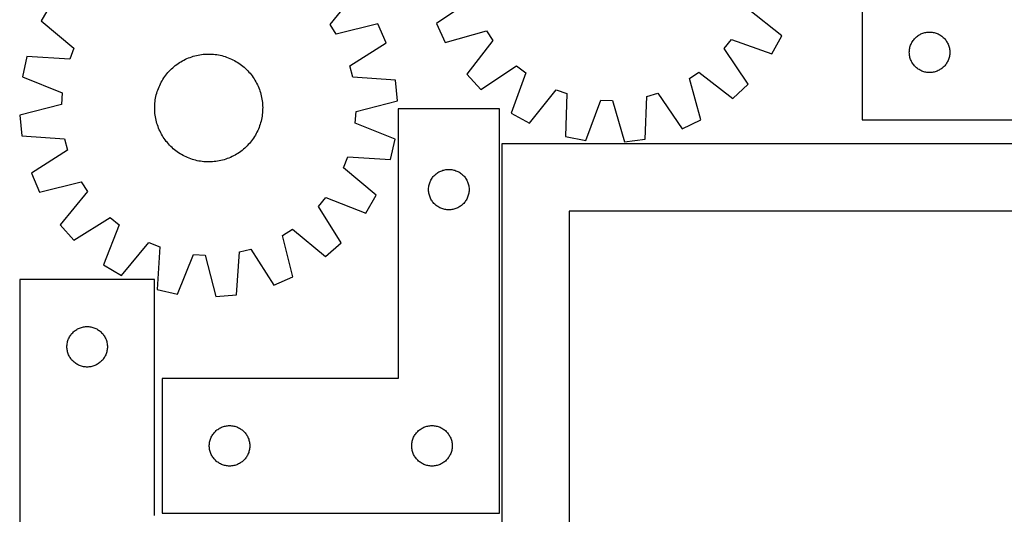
# Model space of a CAD drawing. Header units: millimetres. Extents: x 7 to 1493, y 7 to 2993.
# Tile 9 of 16: x 7 to 736, y 2192 to 2558. Entities that reach past the tile are written whole.
import ezdxf

# ---------------------------------------------------------------- set-up
doc = ezdxf.new("R2010")
doc.units = ezdxf.units.MM
doc.layers.add('CUT', color=7, linetype='CONTINUOUS', true_color=0x000000)

msp = doc.modelspace()

# ---------------------------------------------------------------- linework, layer by layer
at = {"layer": 'CUT'}
for p, q in [((630.905793, 2734.144561), (630.905793, 2484.144561)), ((236.63371, 2554.854032), (256.773848, 2579.417207)), ((30.413707, 2570.782829), (22.566425, 2557.548377)), ((341.773794, 2573.343057), (315.531019, 2555.446366)), ((571.461343, 2546.404246), (546.547018, 2566.108337)), ((22.566425, 2557.548377), (46.905873, 2537.138429)), ((241.219788, 2547.609223), (236.63371, 2554.854032)), ((272.038152, 2555.303584), (241.219788, 2547.609223)), ((278.132532, 2541.175984), (272.038152, 2555.303584)), ((315.531019, 2555.446366), (322.027739, 2541.49921)), ((322.027739, 2541.49921), (352.612956, 2550.073547)), ((352.612956, 2550.073547), (357.40476, 2542.963133)), ((671.902579, 2546.14215), (672.532137, 2546.589716)), ((672.532137, 2546.589716), (673.183901, 2547.00428)), ((673.183901, 2547.00428), (673.856142, 2547.384743)), ((673.856142, 2547.384743), (674.547077, 2547.730095)), ((674.547077, 2547.730095), (675.254875, 2548.03942)), ((675.254875, 2548.03942), (675.977657, 2548.311899)), ((675.977657, 2548.311899), (676.713508, 2548.546809)), ((676.713508, 2548.546809), (677.460477, 2548.743527)), ((677.460477, 2548.743527), (678.216582, 2548.90153)), ((678.216582, 2548.90153), (678.979818, 2549.020401)), ((678.979818, 2549.020401), (679.748161, 2549.099824)), ((679.748161, 2549.099824), (680.519574, 2549.139588)), ((680.519574, 2549.139588), (681.292012, 2549.139588)), ((681.292012, 2549.139588), (682.063425, 2549.099824)), ((682.063425, 2549.099824), (682.831768, 2549.020401)), ((682.831768, 2549.020401), (683.595004, 2548.90153)), ((683.595004, 2548.90153), (684.351109, 2548.743527)), ((684.351109, 2548.743527), (685.098077, 2548.546809)), ((685.098077, 2548.546809), (685.833929, 2548.311899)), ((685.833929, 2548.311899), (686.556711, 2548.03942)), ((686.556711, 2548.03942), (687.264509, 2547.730095)), ((687.264509, 2547.730095), (687.955444, 2547.384743)), ((687.955444, 2547.384743), (688.627685, 2547.00428)), ((688.627685, 2547.00428), (689.279449, 2546.589716)), ((689.279449, 2546.589716), (689.909007, 2546.14215)), ((251.387684, 2524.038661), (278.132532, 2541.175984)), ((357.40476, 2542.963133), (337.976779, 2517.832906)), ((528.811033, 2536.907281), (534.09269, 2543.661796)), ((534.09269, 2543.661796), (563.996532, 2532.950356)), ((563.996532, 2532.950356), (571.461343, 2546.404246)), ((666.616262, 2538.706283), (666.870041, 2539.435842)), ((666.870041, 2539.435842), (667.161039, 2540.151369)), ((667.161039, 2540.151369), (667.488487, 2540.850968)), ((667.488487, 2540.850968), (667.851514, 2541.532782)), ((667.851514, 2541.532782), (668.24916, 2542.195004)), ((668.24916, 2542.195004), (668.680368, 2542.835877)), ((668.680368, 2542.835877), (669.143996, 2543.453703)), ((669.143996, 2543.453703), (669.638814, 2544.046843)), ((669.638814, 2544.046843), (670.16351, 2544.613723)), ((670.16351, 2544.613723), (670.716693, 2545.152841)), ((670.716693, 2545.152841), (671.296895, 2545.662768)), ((671.296895, 2545.662768), (671.902579, 2546.14215)), ((689.909007, 2546.14215), (690.514691, 2545.662768)), ((690.514691, 2545.662768), (691.094893, 2545.152841)), ((691.094893, 2545.152841), (691.648076, 2544.613723)), ((691.648076, 2544.613723), (692.172772, 2544.046843)), ((692.172772, 2544.046843), (692.66759, 2543.453703)), ((692.66759, 2543.453703), (693.131218, 2542.835877)), ((693.131218, 2542.835877), (693.562426, 2542.195004)), ((693.562426, 2542.195004), (693.960072, 2541.532782)), ((693.960072, 2541.532782), (694.323099, 2540.850968)), ((694.323099, 2540.850968), (694.650546, 2540.151369)), ((694.650546, 2540.151369), (694.941545, 2539.435842)), ((694.941545, 2539.435842), (695.195324, 2538.706283)), ((46.905873, 2537.138429), (43.740329, 2529.169821)), ((136.523061, 2531.54559), (137.742931, 2531.847126)), ((137.742931, 2531.847126), (138.971671, 2532.110196)), ((138.971671, 2532.110196), (140.208067, 2532.334541)), ((140.208067, 2532.334541), (141.4509, 2532.519939)), ((141.4509, 2532.519939), (142.698944, 2532.666207)), ((142.698944, 2532.666207), (143.950966, 2532.773201)), ((143.950966, 2532.773201), (145.205731, 2532.840815)), ((145.205731, 2532.840815), (146.462, 2532.868983)), ((146.462, 2532.868983), (147.718535, 2532.857676)), ((147.718535, 2532.857676), (148.974094, 2532.806907)), ((148.974094, 2532.806907), (150.227439, 2532.716724)), ((150.227439, 2532.716724), (151.477333, 2532.587217)), ((151.477333, 2532.587217), (152.722542, 2532.418515)), ((152.722542, 2532.418515), (153.961838, 2532.210782)), ((153.961838, 2532.210782), (155.193997, 2531.964225)), ((155.193997, 2531.964225), (156.417804, 2531.679086)), ((546.417064, 2510.468627), (528.811033, 2536.907281)), ((665.905793, 2534.144561), (665.925682, 2534.916742)), ((665.925682, 2533.37238), (665.905793, 2534.144561)), ((665.925682, 2534.916742), (665.985295, 2535.686876)), ((665.985295, 2532.602246), (665.925682, 2533.37238)), ((665.985295, 2535.686876), (666.084474, 2536.45292)), ((666.084474, 2531.836202), (665.985295, 2532.602246)), ((666.084474, 2536.45292), (666.222958, 2537.212842)), ((666.222958, 2537.212842), (666.400377, 2537.964628)), ((666.400377, 2537.964628), (666.616262, 2538.706283)), ((695.195324, 2538.706283), (695.411209, 2537.964628)), ((695.411209, 2537.964628), (695.588628, 2537.212842)), ((695.588628, 2537.212842), (695.727111, 2536.45292)), ((695.727111, 2536.45292), (695.826291, 2535.686876)), ((695.826291, 2532.602246), (695.727111, 2531.836202)), ((695.826291, 2535.686876), (695.885904, 2534.916742)), ((695.885904, 2533.37238), (695.826291, 2532.602246)), ((695.885904, 2534.916742), (695.905793, 2534.144561)), ((695.905793, 2534.144561), (695.885904, 2533.37238)), ((12.030227, 2531.025663), (8.656689, 2516.014008)), ((43.740329, 2529.169821), (12.030227, 2531.025663)), ((122.002592, 2524.310869), (123.002379, 2525.072074)), ((123.002379, 2525.072074), (124.025583, 2525.801499)), ((124.025583, 2525.801499), (125.071193, 2526.498425)), ((125.071193, 2526.498425), (126.138179, 2527.162163)), ((126.138179, 2527.162163), (127.225486, 2527.792059)), ((127.225486, 2527.792059), (128.332043, 2528.387492)), ((128.332043, 2528.387492), (129.456756, 2528.947872)), ((129.456756, 2528.947872), (130.598517, 2529.472648)), ((130.598517, 2529.472648), (131.756198, 2529.961301)), ((131.756198, 2529.961301), (132.928656, 2530.41335)), ((132.928656, 2530.41335), (134.114735, 2530.828348)), ((134.114735, 2530.828348), (135.313264, 2531.205885)), ((135.313264, 2531.205885), (136.523061, 2531.54559)), ((156.417804, 2531.679086), (157.63205, 2531.355647)), ((157.63205, 2531.355647), (158.835538, 2530.994227)), ((158.835538, 2530.994227), (160.02708, 2530.595184)), ((160.02708, 2530.595184), (161.205499, 2530.15891)), ((161.205499, 2530.15891), (162.369633, 2529.685836)), ((162.369633, 2529.685836), (163.518333, 2529.176429)), ((163.518333, 2529.176429), (164.650465, 2528.631193)), ((164.650465, 2528.631193), (165.764913, 2528.050664)), ((165.764913, 2528.050664), (166.860575, 2527.435416)), ((166.860575, 2527.435416), (167.936372, 2526.786055)), ((167.936372, 2526.786055), (168.991241, 2526.103224)), ((168.991241, 2526.103224), (170.024141, 2525.387596)), ((170.024141, 2525.387596), (171.034053, 2524.639876)), ((171.034053, 2524.639876), (172.01998, 2523.860803)), ((666.222958, 2531.07628), (666.084474, 2531.836202)), ((666.400377, 2530.324494), (666.222958, 2531.07628)), ((666.616262, 2529.582838), (666.400377, 2530.324494)), ((666.870041, 2528.85328), (666.616262, 2529.582838)), ((667.161039, 2528.137752), (666.870041, 2528.85328)), ((667.488487, 2527.438154), (667.161039, 2528.137752)), ((667.851514, 2526.75634), (667.488487, 2527.438154)), ((668.24916, 2526.094118), (667.851514, 2526.75634)), ((668.680368, 2525.453244), (668.24916, 2526.094118)), ((669.143996, 2524.835419), (668.680368, 2525.453244)), ((669.638814, 2524.242279), (669.143996, 2524.835419)), ((692.66759, 2524.835419), (692.172772, 2524.242279)), ((693.131218, 2525.453244), (692.66759, 2524.835419)), ((693.562426, 2526.094118), (693.131218, 2525.453244)), ((693.960072, 2526.75634), (693.562426, 2526.094118)), ((694.323099, 2527.438154), (693.960072, 2526.75634)), ((694.650546, 2528.137752), (694.323099, 2527.438154)), ((694.941545, 2528.85328), (694.650546, 2528.137752)), ((695.195324, 2529.582838), (694.941545, 2528.85328)), ((695.411209, 2530.324494), (695.195324, 2529.582838)), ((695.588628, 2531.07628), (695.411209, 2530.324494)), ((695.727111, 2531.836202), (695.588628, 2531.07628)), ((114.960407, 2517.173537), (115.739479, 2518.159464)), ((115.739479, 2518.159464), (116.549136, 2519.120434)), ((116.549136, 2519.120434), (117.388579, 2520.055497)), ((117.388579, 2520.055497), (118.256978, 2520.963731)), ((118.256978, 2520.963731), (119.153477, 2521.844241)), ((119.153477, 2521.844241), (120.077191, 2522.696156)), ((120.077191, 2522.696156), (121.027209, 2523.518636)), ((121.027209, 2523.518636), (122.002592, 2524.310869)), ((172.01998, 2523.860803), (172.980949, 2523.051146)), ((172.980949, 2523.051146), (173.916013, 2522.211704)), ((173.916013, 2522.211704), (174.824247, 2521.343305)), ((174.824247, 2521.343305), (175.704756, 2520.446806)), ((175.704756, 2520.446806), (176.556671, 2519.523091)), ((176.556671, 2519.523091), (177.379151, 2518.573074)), ((177.379151, 2518.573074), (178.171385, 2517.59769)), ((178.171385, 2517.59769), (178.932589, 2516.597903)), ((253.510535, 2515.731262), (251.387684, 2524.038661)), ((337.976779, 2517.832906), (348.465436, 2506.575969)), ((348.465436, 2506.575969), (374.904089, 2524.182)), ((381.658604, 2518.900343), (370.947164, 2488.996501)), ((374.904089, 2524.182), (381.658604, 2518.900343)), ((502.919486, 2514.616148), (510.0299, 2519.407951)), ((510.0299, 2519.407951), (535.160127, 2499.979971)), ((670.16351, 2523.675399), (669.638814, 2524.242279)), ((670.716693, 2523.13628), (670.16351, 2523.675399)), ((671.296895, 2522.626354), (670.716693, 2523.13628)), ((671.902579, 2522.146972), (671.296895, 2522.626354)), ((672.532137, 2521.699406), (671.902579, 2522.146972)), ((673.183901, 2521.284841), (672.532137, 2521.699406)), ((673.856142, 2520.904379), (673.183901, 2521.284841)), ((674.547077, 2520.559027), (673.856142, 2520.904379)), ((675.254875, 2520.249701), (674.547077, 2520.559027)), ((675.977657, 2519.977222), (675.254875, 2520.249701)), ((676.713508, 2519.742313), (675.977657, 2519.977222)), ((677.460477, 2519.545595), (676.713508, 2519.742313)), ((678.216582, 2519.387592), (677.460477, 2519.545595)), ((678.979818, 2519.268721), (678.216582, 2519.387592)), ((679.748161, 2519.189298), (678.979818, 2519.268721)), ((680.519574, 2519.149534), (679.748161, 2519.189298)), ((681.292012, 2519.149534), (680.519574, 2519.149534)), ((682.063425, 2519.189298), (681.292012, 2519.149534)), ((682.831768, 2519.268721), (682.063425, 2519.189298)), ((683.595004, 2519.387592), (682.831768, 2519.268721)), ((684.351109, 2519.545595), (683.595004, 2519.387592)), ((685.098077, 2519.742313), (684.351109, 2519.545595)), ((685.833929, 2519.977222), (685.098077, 2519.742313)), ((686.556711, 2520.249701), (685.833929, 2519.977222)), ((687.264509, 2520.559027), (686.556711, 2520.249701)), ((687.955444, 2520.904379), (687.264509, 2520.559027)), ((688.627685, 2521.284841), (687.955444, 2520.904379)), ((689.279449, 2521.699406), (688.627685, 2521.284841)), ((689.909007, 2522.146972), (689.279449, 2521.699406)), ((690.514691, 2522.626354), (689.909007, 2522.146972)), ((691.094893, 2523.13628), (690.514691, 2522.626354)), ((691.648076, 2523.675399), (691.094893, 2523.13628)), ((692.172772, 2524.242279), (691.648076, 2523.675399)), ((8.656689, 2516.014008), (38.111901, 2504.124297)), ((110.423853, 2509.657817), (110.96909, 2510.78995)), ((110.96909, 2510.78995), (111.549619, 2511.904397)), ((111.549619, 2511.904397), (112.164867, 2513.00006)), ((112.164867, 2513.00006), (112.814227, 2514.075856)), ((112.814227, 2514.075856), (113.497058, 2515.130725)), ((113.497058, 2515.130725), (114.212687, 2516.163625)), ((114.212687, 2516.163625), (114.960407, 2517.173537)), ((178.932589, 2516.597903), (179.662015, 2515.5747)), ((179.662015, 2515.5747), (180.35894, 2514.529089)), ((180.35894, 2514.529089), (181.022679, 2513.462104)), ((181.022679, 2513.462104), (181.652575, 2512.374796)), ((181.652575, 2512.374796), (182.248007, 2511.26824)), ((182.248007, 2511.26824), (182.808388, 2510.143526)), ((182.808388, 2510.143526), (183.333164, 2509.001766)), ((285.198229, 2513.525636), (253.510535, 2515.731262)), ((286.62866, 2498.206223), (285.198229, 2513.525636)), ((511.493823, 2484.030931), (502.919486, 2514.616148)), ((535.160127, 2499.979971), (546.417064, 2510.468627)), ((38.111901, 2504.124297), (37.563724, 2495.567494)), ((107.921197, 2502.557289), (108.244635, 2503.771535)), ((108.244635, 2503.771535), (108.606055, 2504.975023)), ((108.606055, 2504.975023), (109.005099, 2506.166564)), ((109.005099, 2506.166564), (109.441373, 2507.344983)), ((109.441373, 2507.344983), (109.914446, 2508.509117)), ((109.914446, 2508.509117), (110.423853, 2509.657817)), ((183.333164, 2509.001766), (183.821817, 2507.844085)), ((183.821817, 2507.844085), (184.273866, 2506.671626)), ((184.273866, 2506.671626), (184.688863, 2505.485547)), ((184.688863, 2505.485547), (185.066401, 2504.287018)), ((185.066401, 2504.287018), (185.406105, 2503.077221)), ((185.406105, 2503.077221), (185.707641, 2501.857352)), ((384.401054, 2481.53169), (404.105145, 2506.446014)), ((404.105145, 2506.446014), (412.161192, 2503.51012)), ((412.161192, 2503.51012), (411.214803, 2471.759859)), ((471.406822, 2501.416948), (479.649976, 2503.776985)), ((479.649976, 2503.776985), (497.546667, 2477.534211)), ((37.563724, 2495.567494), (6.832138, 2487.533544)), ((106.793376, 2495.113579), (106.883558, 2496.366924)), ((106.883558, 2496.366924), (107.013065, 2497.616818)), ((107.013065, 2497.616818), (107.181768, 2498.862027)), ((107.181768, 2498.862027), (107.389501, 2500.101323)), ((107.389501, 2500.101323), (107.636058, 2501.333482)), ((107.636058, 2501.333482), (107.921197, 2502.557289)), ((185.707641, 2501.857352), (185.970712, 2500.628612)), ((185.970712, 2500.628612), (186.195056, 2499.392215)), ((186.195056, 2499.392215), (186.380454, 2498.149382)), ((186.380454, 2498.149382), (186.526723, 2496.901339)), ((186.526723, 2496.901339), (186.633717, 2495.649317)), ((186.633717, 2495.649317), (186.701331, 2494.394552)), ((255.897074, 2490.172273), (286.62866, 2498.206223)), ((426.316966, 2468.817883), (437.357721, 2498.601712)), ((437.357721, 2498.601712), (445.926718, 2498.298966)), ((445.926718, 2498.298966), (454.838019, 2467.810223)), ((470.110149, 2469.679063), (471.406822, 2501.416948)), ((106.731299, 2492.601485), (106.742606, 2493.858019)), ((106.759467, 2491.345215), (106.731299, 2492.601485)), ((106.742606, 2493.858019), (106.793376, 2495.113579)), ((106.827081, 2490.09045), (106.759467, 2491.345215)), ((106.934075, 2488.838428), (106.827081, 2490.09045)), ((107.080344, 2487.590385), (106.934075, 2488.838428)), ((186.447733, 2488.122949), (186.27903, 2486.87774)), ((186.57724, 2489.372843), (186.447733, 2488.122949)), ((186.667422, 2490.626188), (186.57724, 2489.372843)), ((186.718192, 2491.881748), (186.667422, 2490.626188)), ((186.701331, 2494.394552), (186.729499, 2493.138282)), ((186.729499, 2493.138282), (186.718192, 2491.881748)), ((255.348897, 2481.61547), (255.897074, 2490.172273)), ((362.184173, 2492.3555), (287.184173, 2492.3555)), ((287.184173, 2492.3555), (287.184173, 2292.3555)), ((362.184173, 2192.3555), (362.184173, 2492.3555)), ((370.947164, 2488.996501), (384.401054, 2481.53169)), ((6.832138, 2487.533544), (8.262569, 2472.214131)), ((107.265742, 2486.347551), (107.080344, 2487.590385)), ((107.490086, 2485.111155), (107.265742, 2486.347551)), ((107.753157, 2483.882415), (107.490086, 2485.111155)), ((108.054693, 2482.662545), (107.753157, 2483.882415)), ((108.394397, 2481.452749), (108.054693, 2482.662545)), ((108.771935, 2480.25422), (108.394397, 2481.452749)), ((184.854743, 2480.764744), (184.455699, 2479.573203)), ((185.216163, 2481.968232), (184.854743, 2480.764744)), ((185.539601, 2483.182478), (185.216163, 2481.968232)), ((185.82474, 2484.406285), (185.539601, 2483.182478)), ((186.071297, 2485.638444), (185.82474, 2484.406285)), ((186.27903, 2486.87774), (186.071297, 2485.638444)), ((284.804109, 2469.725759), (255.348897, 2481.61547)), ((497.546667, 2477.534211), (511.493823, 2484.030931)), ((630.905793, 2484.144561), (930.905793, 2484.144561)), ((109.186932, 2479.06814), (108.771935, 2480.25422)), ((109.638981, 2477.895682), (109.186932, 2479.06814)), ((110.127634, 2476.738001), (109.638981, 2477.895682)), ((110.65241, 2475.596241), (110.127634, 2476.738001)), ((111.212791, 2474.471527), (110.65241, 2475.596241)), ((111.808223, 2473.364971), (111.212791, 2474.471527)), ((181.911179, 2473.83537), (181.295931, 2472.739707)), ((182.491708, 2474.949817), (181.911179, 2473.83537)), ((183.036945, 2476.08195), (182.491708, 2474.949817)), ((183.546352, 2477.23065), (183.036945, 2476.08195)), ((184.019425, 2478.394784), (183.546352, 2477.23065)), ((184.455699, 2479.573203), (184.019425, 2478.394784)), ((8.262569, 2472.214131), (39.950263, 2470.008505)), ((39.950263, 2470.008505), (42.073114, 2461.701106)), ((112.438119, 2472.277663), (111.808223, 2473.364971)), ((113.101858, 2471.210678), (112.438119, 2472.277663)), ((113.798783, 2470.165067), (113.101858, 2471.210678)), ((114.528209, 2469.141864), (113.798783, 2470.165067)), ((115.289414, 2468.142077), (114.528209, 2469.141864)), ((116.081647, 2467.166693), (115.289414, 2468.142077)), ((116.904127, 2466.216675), (116.081647, 2467.166693)), ((117.756042, 2465.292961), (116.904127, 2466.216675)), ((176.911662, 2466.619333), (176.072219, 2465.68427)), ((177.721319, 2467.580303), (176.911662, 2466.619333)), ((178.500391, 2468.56623), (177.721319, 2467.580303)), ((179.248111, 2469.576142), (178.500391, 2468.56623)), ((179.96374, 2470.609042), (179.248111, 2469.576142)), ((180.646571, 2471.663911), (179.96374, 2470.609042)), ((181.295931, 2472.739707), (180.646571, 2471.663911)), ((281.430571, 2454.714104), (284.804109, 2469.725759)), ((813.943855, 2466.295954), (363.943855, 2466.295954)), ((363.943855, 2466.295954), (363.943855, 2116.295954)), ((411.214803, 2471.759859), (426.316966, 2468.817883)), ((454.838019, 2467.810223), (470.110149, 2469.679063)), ((42.073114, 2461.701106), (15.328266, 2444.563783)), ((118.636551, 2464.396462), (117.756042, 2465.292961)), ((119.544785, 2463.528063), (118.636551, 2464.396462)), ((120.479849, 2462.688621), (119.544785, 2463.528063)), ((121.440818, 2461.878964), (120.479849, 2462.688621)), ((122.426745, 2461.099891), (121.440818, 2461.878964)), ((123.436657, 2460.352171), (122.426745, 2461.099891)), ((124.469557, 2459.636543), (123.436657, 2460.352171)), ((125.524426, 2458.953712), (124.469557, 2459.636543)), ((126.600223, 2458.304351), (125.524426, 2458.953712)), ((168.389605, 2459.241342), (167.322619, 2458.577604)), ((169.435215, 2459.938268), (168.389605, 2459.241342)), ((170.458419, 2460.667693), (169.435215, 2459.938268)), ((171.458206, 2461.428898), (170.458419, 2460.667693)), ((172.433589, 2462.221131), (171.458206, 2461.428898)), ((173.383607, 2463.043611), (172.433589, 2462.221131)), ((174.307321, 2463.895526), (173.383607, 2463.043611)), ((175.20382, 2464.776036), (174.307321, 2463.895526)), ((176.072219, 2465.68427), (175.20382, 2464.776036)), ((127.695885, 2457.689103), (126.600223, 2458.304351)), ((128.810333, 2457.108574), (127.695885, 2457.689103)), ((129.942465, 2456.563338), (128.810333, 2457.108574)), ((131.091165, 2456.053931), (129.942465, 2456.563338)), ((132.255299, 2455.580857), (131.091165, 2456.053931)), ((133.433718, 2455.144583), (132.255299, 2455.580857)), ((134.62526, 2454.745539), (133.433718, 2455.144583)), ((135.828748, 2454.38412), (134.62526, 2454.745539)), ((137.042994, 2454.060681), (135.828748, 2454.38412)), ((138.266801, 2453.775542), (137.042994, 2454.060681)), ((139.49896, 2453.528985), (138.266801, 2453.775542)), ((140.738256, 2453.321252), (139.49896, 2453.528985)), ((141.983465, 2453.15255), (140.738256, 2453.321252)), ((143.233359, 2453.023043), (141.983465, 2453.15255)), ((144.486704, 2452.93286), (143.233359, 2453.023043)), ((145.742263, 2452.88209), (144.486704, 2452.93286)), ((146.998798, 2452.870784), (145.742263, 2452.88209)), ((148.255067, 2452.898952), (146.998798, 2452.870784)), ((149.509832, 2452.966566), (148.255067, 2452.898952)), ((150.761854, 2453.07356), (149.509832, 2452.966566)), ((152.009898, 2453.219828), (150.761854, 2453.07356)), ((153.252731, 2453.405226), (152.009898, 2453.219828)), ((154.489128, 2453.629571), (153.252731, 2453.405226)), ((155.717867, 2453.892641), (154.489128, 2453.629571)), ((156.937737, 2454.194177), (155.717867, 2453.892641)), ((158.147534, 2454.533882), (156.937737, 2454.194177)), ((159.346063, 2454.911419), (158.147534, 2454.533882)), ((160.532142, 2455.326417), (159.346063, 2454.911419)), ((161.7046, 2455.778465), (160.532142, 2455.326417)), ((162.862281, 2456.267119), (161.7046, 2455.778465)), ((164.004042, 2456.791895), (162.862281, 2456.267119)), ((165.128755, 2457.352275), (164.004042, 2456.791895)), ((166.235312, 2457.947707), (165.128755, 2457.352275)), ((167.322619, 2458.577604), (166.235312, 2457.947707)), ((246.554925, 2448.601338), (249.720469, 2456.569945)), ((249.720469, 2456.569945), (281.430571, 2454.714104)), ((15.328266, 2444.563783), (21.422646, 2430.436183)), ((270.894373, 2428.19139), (246.554925, 2448.601338)), ((315.375031, 2444.117297), (315.992857, 2444.580925)), ((315.992857, 2444.580925), (316.63373, 2445.012133)), ((316.63373, 2445.012133), (317.295952, 2445.409778)), ((317.295952, 2445.409778), (317.977766, 2445.772806)), ((317.977766, 2445.772806), (318.677365, 2446.100253)), ((318.677365, 2446.100253), (319.392892, 2446.391252)), ((319.392892, 2446.391252), (320.122451, 2446.64503)), ((320.122451, 2446.64503), (320.864106, 2446.860916)), ((320.864106, 2446.860916), (321.615892, 2447.038335)), ((321.615892, 2447.038335), (322.375815, 2447.176818)), ((322.375815, 2447.176818), (323.141858, 2447.275998)), ((323.141858, 2447.275998), (323.911992, 2447.335611)), ((323.911992, 2447.335611), (324.684173, 2447.3555)), ((324.684173, 2447.3555), (325.456354, 2447.335611)), ((325.456354, 2447.335611), (326.226488, 2447.275998)), ((326.226488, 2447.275998), (326.992532, 2447.176818)), ((326.992532, 2447.176818), (327.752454, 2447.038335)), ((327.752454, 2447.038335), (328.50424, 2446.860916)), ((328.50424, 2446.860916), (329.245896, 2446.64503)), ((329.245896, 2446.64503), (329.975454, 2446.391252)), ((329.975454, 2446.391252), (330.690982, 2446.100253)), ((330.690982, 2446.100253), (331.39058, 2445.772806)), ((331.39058, 2445.772806), (332.072394, 2445.409778)), ((332.072394, 2445.409778), (332.734616, 2445.012133)), ((332.734616, 2445.012133), (333.37549, 2444.580925)), ((333.37549, 2444.580925), (333.993315, 2444.117297)), ((21.422646, 2430.436183), (52.24101, 2438.130544)), ((52.24101, 2438.130544), (56.827088, 2430.885735)), ((310.281925, 2436.547784), (310.516835, 2437.283635)), ((310.516835, 2437.283635), (310.789314, 2438.006418)), ((310.789314, 2438.006418), (311.098639, 2438.714216)), ((311.098639, 2438.714216), (311.443991, 2439.405151)), ((311.443991, 2439.405151), (311.824454, 2440.077392)), ((311.824454, 2440.077392), (312.239018, 2440.729156)), ((312.239018, 2440.729156), (312.686585, 2441.358714)), ((312.686585, 2441.358714), (313.165966, 2441.964397)), ((313.165966, 2441.964397), (313.675893, 2442.5446)), ((313.675893, 2442.5446), (314.215011, 2443.097782)), ((314.215011, 2443.097782), (314.781891, 2443.622479)), ((314.781891, 2443.622479), (315.375031, 2444.117297)), ((333.993315, 2444.117297), (334.586455, 2443.622479)), ((334.586455, 2443.622479), (335.153335, 2443.097782)), ((335.153335, 2443.097782), (335.692454, 2442.5446)), ((335.692454, 2442.5446), (336.20238, 2441.964397)), ((336.20238, 2441.964397), (336.681762, 2441.358714)), ((336.681762, 2441.358714), (337.129328, 2440.729156)), ((337.129328, 2440.729156), (337.543893, 2440.077392)), ((337.543893, 2440.077392), (337.924355, 2439.405151)), ((337.924355, 2439.405151), (338.269707, 2438.714216)), ((338.269707, 2438.714216), (338.579033, 2438.006418)), ((338.579033, 2438.006418), (338.851512, 2437.283635)), ((338.851512, 2437.283635), (339.086421, 2436.547784)), ((56.827088, 2430.885735), (36.68695, 2406.32256)), ((309.689146, 2432.741718), (309.72891, 2433.513132)), ((309.689146, 2431.969281), (309.689146, 2432.741718)), ((309.72891, 2431.197868), (309.689146, 2431.969281)), ((309.72891, 2433.513132), (309.808333, 2434.281475)), ((309.808333, 2430.429524), (309.72891, 2431.197868)), ((309.808333, 2434.281475), (309.927204, 2435.044711)), ((309.927204, 2429.666288), (309.808333, 2430.429524)), ((309.927204, 2435.044711), (310.085208, 2435.800816)), ((310.085208, 2435.800816), (310.281925, 2436.547784)), ((339.086421, 2436.547784), (339.283139, 2435.800816)), ((339.283139, 2435.800816), (339.441142, 2435.044711)), ((339.441142, 2435.044711), (339.560013, 2434.281475)), ((339.560013, 2430.429524), (339.441142, 2429.666288)), ((339.560013, 2434.281475), (339.639436, 2433.513132)), ((339.639436, 2431.197868), (339.560013, 2430.429524)), ((339.639436, 2433.513132), (339.6792, 2432.741718)), ((339.6792, 2431.969281), (339.639436, 2431.197868)), ((339.6792, 2432.741718), (339.6792, 2431.969281)), ((227.989432, 2419.92052), (233.462478, 2426.520909)), ((233.462478, 2426.520909), (263.047091, 2414.956938)), ((263.047091, 2414.956938), (270.894373, 2428.19139)), ((310.085208, 2428.910184), (309.927204, 2429.666288)), ((310.281925, 2428.163215), (310.085208, 2428.910184)), ((310.516835, 2427.427364), (310.281925, 2428.163215)), ((310.789314, 2426.704581), (310.516835, 2427.427364)), ((311.098639, 2425.996784), (310.789314, 2426.704581)), ((311.443991, 2425.305849), (311.098639, 2425.996784)), ((311.824454, 2424.633608), (311.443991, 2425.305849)), ((312.239018, 2423.981844), (311.824454, 2424.633608)), ((312.686585, 2423.352285), (312.239018, 2423.981844)), ((313.165966, 2422.746602), (312.686585, 2423.352285)), ((313.675893, 2422.1664), (313.165966, 2422.746602)), ((336.20238, 2422.746602), (335.692454, 2422.1664)), ((336.681762, 2423.352285), (336.20238, 2422.746602)), ((337.129328, 2423.981844), (336.681762, 2423.352285)), ((337.543893, 2424.633608), (337.129328, 2423.981844)), ((337.924355, 2425.305849), (337.543893, 2424.633608)), ((338.269707, 2425.996784), (337.924355, 2425.305849)), ((338.579033, 2426.704581), (338.269707, 2425.996784)), ((338.851512, 2427.427364), (338.579033, 2426.704581)), ((339.086421, 2428.163215), (338.851512, 2427.427364)), ((339.283139, 2428.910184), (339.086421, 2428.163215)), ((339.441142, 2429.666288), (339.283139, 2428.910184)), ((244.830602, 2392.988202), (227.989432, 2419.92052)), ((314.215011, 2421.613217), (313.675893, 2422.1664)), ((314.781891, 2421.088521), (314.215011, 2421.613217)), ((315.375031, 2420.593703), (314.781891, 2421.088521)), ((315.992857, 2420.130075), (315.375031, 2420.593703)), ((316.63373, 2419.698866), (315.992857, 2420.130075)), ((317.295952, 2419.301221), (316.63373, 2419.698866)), ((317.977766, 2418.938193), (317.295952, 2419.301221)), ((318.677365, 2418.610746), (317.977766, 2418.938193)), ((319.392892, 2418.319747), (318.677365, 2418.610746)), ((320.122451, 2418.065969), (319.392892, 2418.319747)), ((320.864106, 2417.850084), (320.122451, 2418.065969)), ((321.615892, 2417.672664), (320.864106, 2417.850084)), ((322.375815, 2417.534181), (321.615892, 2417.672664)), ((323.141858, 2417.435002), (322.375815, 2417.534181)), ((323.911992, 2417.375388), (323.141858, 2417.435002)), ((324.684173, 2417.3555), (323.911992, 2417.375388)), ((325.456354, 2417.375388), (324.684173, 2417.3555)), ((326.226488, 2417.435002), (325.456354, 2417.375388)), ((326.992532, 2417.534181), (326.226488, 2417.435002)), ((327.752454, 2417.672664), (326.992532, 2417.534181)), ((328.50424, 2417.850084), (327.752454, 2417.672664)), ((329.245896, 2418.065969), (328.50424, 2417.850084)), ((329.975454, 2418.319747), (329.245896, 2418.065969)), ((330.690982, 2418.610746), (329.975454, 2418.319747)), ((331.39058, 2418.938193), (330.690982, 2418.610746)), ((332.072394, 2419.301221), (331.39058, 2418.938193)), ((332.734616, 2419.698866), (332.072394, 2419.301221)), ((333.37549, 2420.130075), (332.734616, 2419.698866)), ((333.993315, 2420.593703), (333.37549, 2420.130075)), ((334.586455, 2421.088521), (333.993315, 2420.593703)), ((335.153335, 2421.613217), (334.586455, 2421.088521)), ((335.692454, 2422.1664), (335.153335, 2421.613217)), ((763.943855, 2416.295954), (413.943855, 2416.295954)), ((413.943855, 2416.295954), (413.943855, 2166.295954)), ((46.848718, 2394.769681), (73.781036, 2411.610851)), ((73.781036, 2411.610851), (80.381425, 2406.137804)), ((36.68695, 2406.32256), (46.848718, 2394.769681)), ((80.381425, 2406.137804), (68.817453, 2376.553191)), ((201.469739, 2398.380494), (208.714548, 2402.966573)), ((208.714548, 2402.966573), (233.277723, 2382.826434)), ((209.164099, 2367.56213), (201.469739, 2398.380494)), ((82.051905, 2368.705909), (102.461854, 2393.045358)), ((102.461854, 2393.045358), (110.430461, 2389.879814)), ((110.430461, 2389.879814), (108.574619, 2358.169711)), ((167.386151, 2354.402054), (169.591778, 2386.089748)), ((169.591778, 2386.089748), (177.899177, 2388.212598)), ((177.899177, 2388.212598), (195.036499, 2361.46775)), ((233.277723, 2382.826434), (244.830602, 2392.988202)), ((123.586274, 2354.796173), (135.475986, 2384.251385)), ((135.475986, 2384.251385), (144.032788, 2383.703209)), ((144.032788, 2383.703209), (152.066738, 2352.971622)), ((68.817453, 2376.553191), (82.051905, 2368.705909)), ((106.667084, 2365.801543), (6.667084, 2365.801543)), ((6.667084, 2365.801543), (6.667084, 2115.801543)), ((106.667084, 2190.801543), (106.667084, 2365.801543)), ((195.036499, 2361.46775), (209.164099, 2367.56213)), ((108.574619, 2358.169711), (123.586274, 2354.796173)), ((152.066738, 2352.971622), (167.386151, 2354.402054)), ((47.058187, 2327.31975), (47.66387, 2327.799132)), ((47.66387, 2327.799132), (48.293429, 2328.246699)), ((48.293429, 2328.246699), (48.945192, 2328.661263)), ((48.945192, 2328.661263), (49.617433, 2329.041725)), ((49.617433, 2329.041725), (50.308369, 2329.387077)), ((50.308369, 2329.387077), (51.016166, 2329.696403)), ((51.016166, 2329.696403), (51.738949, 2329.968882)), ((51.738949, 2329.968882), (52.4748, 2330.203791)), ((52.4748, 2330.203791), (53.221768, 2330.400509)), ((53.221768, 2330.400509), (53.977873, 2330.558513)), ((53.977873, 2330.558513), (54.741109, 2330.677383)), ((54.741109, 2330.677383), (55.509453, 2330.756806)), ((55.509453, 2330.756806), (56.280866, 2330.79657)), ((56.280866, 2330.79657), (57.053303, 2330.79657)), ((57.053303, 2330.79657), (57.824716, 2330.756806)), ((57.824716, 2330.756806), (58.59306, 2330.677383)), ((58.59306, 2330.677383), (59.356296, 2330.558513)), ((59.356296, 2330.558513), (60.112401, 2330.400509)), ((60.112401, 2330.400509), (60.859369, 2330.203791)), ((60.859369, 2330.203791), (61.59522, 2329.968882)), ((61.59522, 2329.968882), (62.318003, 2329.696403)), ((62.318003, 2329.696403), (63.0258, 2329.387077)), ((63.0258, 2329.387077), (63.716736, 2329.041725)), ((63.716736, 2329.041725), (64.388976, 2328.661263)), ((64.388976, 2328.661263), (65.04074, 2328.246699)), ((65.04074, 2328.246699), (65.670299, 2327.799132)), ((65.670299, 2327.799132), (66.275982, 2327.31975)), ((42.161669, 2319.62161), (42.377554, 2320.363266)), ((42.377554, 2320.363266), (42.631332, 2321.092825)), ((42.631332, 2321.092825), (42.922331, 2321.808352)), ((42.922331, 2321.808352), (43.249778, 2322.50795)), ((43.249778, 2322.50795), (43.612806, 2323.189764)), ((43.612806, 2323.189764), (44.010451, 2323.851986)), ((44.010451, 2323.851986), (44.441659, 2324.49286)), ((44.441659, 2324.49286), (44.905287, 2325.110686)), ((44.905287, 2325.110686), (45.400105, 2325.703825)), ((45.400105, 2325.703825), (45.924802, 2326.270706)), ((45.924802, 2326.270706), (46.477984, 2326.809824)), ((46.477984, 2326.809824), (47.058187, 2327.31975)), ((66.275982, 2327.31975), (66.856185, 2326.809824)), ((66.856185, 2326.809824), (67.409367, 2326.270706)), ((67.409367, 2326.270706), (67.934063, 2325.703825)), ((67.934063, 2325.703825), (68.428882, 2325.110686)), ((68.428882, 2325.110686), (68.892509, 2324.49286)), ((68.892509, 2324.49286), (69.323718, 2323.851986)), ((69.323718, 2323.851986), (69.721363, 2323.189764)), ((69.721363, 2323.189764), (70.084391, 2322.50795)), ((70.084391, 2322.50795), (70.411838, 2321.808352)), ((70.411838, 2321.808352), (70.702837, 2321.092825)), ((70.702837, 2321.092825), (70.956615, 2320.363266)), ((70.956615, 2320.363266), (71.1725, 2319.62161)), ((41.667084, 2315.801543), (41.686973, 2316.573725)), ((41.686973, 2315.029362), (41.667084, 2315.801543)), ((41.686973, 2316.573725), (41.746586, 2317.343858)), ((41.746586, 2314.259228), (41.686973, 2315.029362)), ((41.746586, 2317.343858), (41.845766, 2318.109902)), ((41.845766, 2313.493185), (41.746586, 2314.259228)), ((41.845766, 2318.109902), (41.984249, 2318.869824)), ((41.984249, 2312.733262), (41.845766, 2313.493185)), ((41.984249, 2318.869824), (42.161669, 2319.62161)), ((71.1725, 2319.62161), (71.34992, 2318.869824)), ((71.34992, 2318.869824), (71.488403, 2318.109902)), ((71.488403, 2313.493185), (71.34992, 2312.733262)), ((71.488403, 2318.109902), (71.587583, 2317.343858)), ((71.587583, 2314.259228), (71.488403, 2313.493185)), ((71.587583, 2317.343858), (71.647196, 2316.573725)), ((71.647196, 2315.029362), (71.587583, 2314.259228)), ((71.647196, 2316.573725), (71.667084, 2315.801543)), ((71.667084, 2315.801543), (71.647196, 2315.029362)), ((42.161669, 2311.981477), (41.984249, 2312.733262)), ((42.377554, 2311.239821), (42.161669, 2311.981477)), ((42.631332, 2310.510262), (42.377554, 2311.239821)), ((42.922331, 2309.794735), (42.631332, 2310.510262)), ((43.249778, 2309.095136), (42.922331, 2309.794735)), ((43.612806, 2308.413322), (43.249778, 2309.095136)), ((44.010451, 2307.7511), (43.612806, 2308.413322)), ((44.441659, 2307.110227), (44.010451, 2307.7511)), ((44.905287, 2306.492401), (44.441659, 2307.110227)), ((45.400105, 2305.899262), (44.905287, 2306.492401)), ((45.924802, 2305.332381), (45.400105, 2305.899262)), ((67.934063, 2305.899262), (67.409367, 2305.332381)), ((68.428882, 2306.492401), (67.934063, 2305.899262)), ((68.892509, 2307.110227), (68.428882, 2306.492401)), ((69.323718, 2307.7511), (68.892509, 2307.110227)), ((69.721363, 2308.413322), (69.323718, 2307.7511)), ((70.084391, 2309.095136), (69.721363, 2308.413322)), ((70.411838, 2309.794735), (70.084391, 2309.095136)), ((70.702837, 2310.510262), (70.411838, 2309.794735)), ((70.956615, 2311.239821), (70.702837, 2310.510262)), ((71.1725, 2311.981477), (70.956615, 2311.239821)), ((71.34992, 2312.733262), (71.1725, 2311.981477)), ((46.477984, 2304.793263), (45.924802, 2305.332381)), ((47.058187, 2304.283337), (46.477984, 2304.793263)), ((47.66387, 2303.803955), (47.058187, 2304.283337)), ((48.293429, 2303.356388), (47.66387, 2303.803955)), ((48.945192, 2302.941824), (48.293429, 2303.356388)), ((49.617433, 2302.561361), (48.945192, 2302.941824)), ((50.308369, 2302.216009), (49.617433, 2302.561361)), ((51.016166, 2301.906684), (50.308369, 2302.216009)), ((51.738949, 2301.634205), (51.016166, 2301.906684)), ((52.4748, 2301.399295), (51.738949, 2301.634205)), ((53.221768, 2301.202578), (52.4748, 2301.399295)), ((53.977873, 2301.044574), (53.221768, 2301.202578)), ((54.741109, 2300.925703), (53.977873, 2301.044574)), ((55.509453, 2300.84628), (54.741109, 2300.925703)), ((56.280866, 2300.806516), (55.509453, 2300.84628)), ((57.053303, 2300.806516), (56.280866, 2300.806516)), ((57.824716, 2300.84628), (57.053303, 2300.806516)), ((58.59306, 2300.925703), (57.824716, 2300.84628)), ((59.356296, 2301.044574), (58.59306, 2300.925703)), ((60.112401, 2301.202578), (59.356296, 2301.044574)), ((60.859369, 2301.399295), (60.112401, 2301.202578)), ((61.59522, 2301.634205), (60.859369, 2301.399295)), ((62.318003, 2301.906684), (61.59522, 2301.634205)), ((63.0258, 2302.216009), (62.318003, 2301.906684)), ((63.716736, 2302.561361), (63.0258, 2302.216009)), ((64.388976, 2302.941824), (63.716736, 2302.561361)), ((65.04074, 2303.356388), (64.388976, 2302.941824)), ((65.670299, 2303.803955), (65.04074, 2303.356388)), ((66.275982, 2304.283337), (65.670299, 2303.803955)), ((66.856185, 2304.793263), (66.275982, 2304.283337)), ((67.409367, 2305.332381), (66.856185, 2304.793263)), ((287.184173, 2292.3555), (112.184173, 2292.3555)), ((112.184173, 2292.3555), (112.184173, 2192.3555)), ((152.875031, 2254.117297), (153.492857, 2254.580925)), ((153.492857, 2254.580925), (154.13373, 2255.012133)), ((154.13373, 2255.012133), (154.795952, 2255.409778)), ((154.795952, 2255.409778), (155.477766, 2255.772806)), ((155.477766, 2255.772806), (156.177365, 2256.100253)), ((156.177365, 2256.100253), (156.892892, 2256.391252)), ((156.892892, 2256.391252), (157.622451, 2256.64503)), ((157.622451, 2256.64503), (158.364106, 2256.860916)), ((158.364106, 2256.860916), (159.115892, 2257.038335)), ((159.115892, 2257.038335), (159.875815, 2257.176818)), ((159.875815, 2257.176818), (160.641858, 2257.275998)), ((160.641858, 2257.275998), (161.411992, 2257.335611)), ((161.411992, 2257.335611), (162.184173, 2257.3555)), ((162.184173, 2257.3555), (162.956354, 2257.335611)), ((162.956354, 2257.335611), (163.726488, 2257.275998)), ((163.726488, 2257.275998), (164.492532, 2257.176818)), ((164.492532, 2257.176818), (165.252454, 2257.038335)), ((165.252454, 2257.038335), (166.00424, 2256.860916)), ((166.00424, 2256.860916), (166.745896, 2256.64503)), ((166.745896, 2256.64503), (167.475454, 2256.391252)), ((167.475454, 2256.391252), (168.190982, 2256.100253)), ((168.190982, 2256.100253), (168.89058, 2255.772806)), ((168.89058, 2255.772806), (169.572394, 2255.409778)), ((169.572394, 2255.409778), (170.234616, 2255.012133)), ((170.234616, 2255.012133), (170.87549, 2254.580925)), ((170.87549, 2254.580925), (171.493315, 2254.117297)), ((302.875031, 2254.117297), (303.492857, 2254.580925)), ((303.492857, 2254.580925), (304.13373, 2255.012133)), ((304.13373, 2255.012133), (304.795952, 2255.409778)), ((304.795952, 2255.409778), (305.477766, 2255.772806)), ((305.477766, 2255.772806), (306.177365, 2256.100253)), ((306.177365, 2256.100253), (306.892892, 2256.391252)), ((306.892892, 2256.391252), (307.622451, 2256.64503)), ((307.622451, 2256.64503), (308.364106, 2256.860916)), ((308.364106, 2256.860916), (309.115892, 2257.038335)), ((309.115892, 2257.038335), (309.875815, 2257.176818)), ((309.875815, 2257.176818), (310.641858, 2257.275998)), ((310.641858, 2257.275998), (311.411992, 2257.335611)), ((311.411992, 2257.335611), (312.184173, 2257.3555)), ((312.184173, 2257.3555), (312.956354, 2257.335611)), ((312.956354, 2257.335611), (313.726488, 2257.275998)), ((313.726488, 2257.275998), (314.492532, 2257.176818)), ((314.492532, 2257.176818), (315.252454, 2257.038335)), ((315.252454, 2257.038335), (316.00424, 2256.860916)), ((316.00424, 2256.860916), (316.745896, 2256.64503)), ((316.745896, 2256.64503), (317.475454, 2256.391252)), ((317.475454, 2256.391252), (318.190982, 2256.100253)), ((318.190982, 2256.100253), (318.89058, 2255.772806)), ((318.89058, 2255.772806), (319.572394, 2255.409778)), ((319.572394, 2255.409778), (320.234616, 2255.012133)), ((320.234616, 2255.012133), (320.87549, 2254.580925)), ((320.87549, 2254.580925), (321.493315, 2254.117297)), ((147.781925, 2246.547784), (148.016835, 2247.283635)), ((148.016835, 2247.283635), (148.289314, 2248.006418)), ((148.289314, 2248.006418), (148.598639, 2248.714216)), ((148.598639, 2248.714216), (148.943991, 2249.405151)), ((148.943991, 2249.405151), (149.324454, 2250.077392)), ((149.324454, 2250.077392), (149.739018, 2250.729156)), ((149.739018, 2250.729156), (150.186585, 2251.358714)), ((150.186585, 2251.358714), (150.665966, 2251.964397)), ((150.665966, 2251.964397), (151.175893, 2252.5446)), ((151.175893, 2252.5446), (151.715011, 2253.097782)), ((151.715011, 2253.097782), (152.281891, 2253.622479)), ((152.281891, 2253.622479), (152.875031, 2254.117297)), ((171.493315, 2254.117297), (172.086455, 2253.622479)), ((172.086455, 2253.622479), (172.653335, 2253.097782)), ((172.653335, 2253.097782), (173.192454, 2252.5446)), ((173.192454, 2252.5446), (173.70238, 2251.964397)), ((173.70238, 2251.964397), (174.181762, 2251.358714)), ((174.181762, 2251.358714), (174.629328, 2250.729156)), ((174.629328, 2250.729156), (175.043893, 2250.077392)), ((175.043893, 2250.077392), (175.424355, 2249.405151)), ((175.424355, 2249.405151), (175.769707, 2248.714216)), ((175.769707, 2248.714216), (176.079033, 2248.006418)), ((176.079033, 2248.006418), (176.351512, 2247.283635)), ((176.351512, 2247.283635), (176.586421, 2246.547784)), ((297.781925, 2246.547784), (298.016835, 2247.283635)), ((298.016835, 2247.283635), (298.289314, 2248.006418)), ((298.289314, 2248.006418), (298.598639, 2248.714216)), ((298.598639, 2248.714216), (298.943991, 2249.405151)), ((298.943991, 2249.405151), (299.324454, 2250.077392)), ((299.324454, 2250.077392), (299.739018, 2250.729156)), ((299.739018, 2250.729156), (300.186585, 2251.358714)), ((300.186585, 2251.358714), (300.665966, 2251.964397)), ((300.665966, 2251.964397), (301.175893, 2252.5446)), ((301.175893, 2252.5446), (301.715011, 2253.097782)), ((301.715011, 2253.097782), (302.281891, 2253.622479)), ((302.281891, 2253.622479), (302.875031, 2254.117297)), ((321.493315, 2254.117297), (322.086455, 2253.622479)), ((322.086455, 2253.622479), (322.653335, 2253.097782)), ((322.653335, 2253.097782), (323.192454, 2252.5446)), ((323.192454, 2252.5446), (323.70238, 2251.964397)), ((323.70238, 2251.964397), (324.181762, 2251.358714)), ((324.181762, 2251.358714), (324.629328, 2250.729156)), ((324.629328, 2250.729156), (325.043893, 2250.077392)), ((325.043893, 2250.077392), (325.424355, 2249.405151)), ((325.424355, 2249.405151), (325.769707, 2248.714216)), ((325.769707, 2248.714216), (326.079033, 2248.006418)), ((326.079033, 2248.006418), (326.351512, 2247.283635)), ((326.351512, 2247.283635), (326.586421, 2246.547784)), ((147.189146, 2242.741718), (147.22891, 2243.513132)), ((147.189146, 2241.969281), (147.189146, 2242.741718)), ((147.22891, 2241.197868), (147.189146, 2241.969281)), ((147.22891, 2243.513132), (147.308333, 2244.281475)), ((147.308333, 2240.429524), (147.22891, 2241.197868)), ((147.308333, 2244.281475), (147.427204, 2245.044711)), ((147.427204, 2239.666288), (147.308333, 2240.429524)), ((147.427204, 2245.044711), (147.585208, 2245.800816)), ((147.585208, 2245.800816), (147.781925, 2246.547784)), ((176.586421, 2246.547784), (176.783139, 2245.800816)), ((176.783139, 2245.800816), (176.941142, 2245.044711)), ((176.941142, 2245.044711), (177.060013, 2244.281475)), ((177.060013, 2240.429524), (176.941142, 2239.666288)), ((177.060013, 2244.281475), (177.139436, 2243.513132)), ((177.139436, 2241.197868), (177.060013, 2240.429524)), ((177.139436, 2243.513132), (177.1792, 2242.741718)), ((177.1792, 2241.969281), (177.139436, 2241.197868)), ((177.1792, 2242.741718), (177.1792, 2241.969281)), ((297.189146, 2242.741718), (297.22891, 2243.513132)), ((297.189146, 2241.969281), (297.189146, 2242.741718)), ((297.22891, 2241.197868), (297.189146, 2241.969281)), ((297.22891, 2243.513132), (297.308333, 2244.281475)), ((297.308333, 2240.429524), (297.22891, 2241.197868)), ((297.308333, 2244.281475), (297.427204, 2245.044711)), ((297.427204, 2239.666288), (297.308333, 2240.429524)), ((297.427204, 2245.044711), (297.585208, 2245.800816)), ((297.585208, 2245.800816), (297.781925, 2246.547784)), ((326.586421, 2246.547784), (326.783139, 2245.800816)), ((326.783139, 2245.800816), (326.941142, 2245.044711)), ((326.941142, 2245.044711), (327.060013, 2244.281475)), ((327.060013, 2240.429524), (326.941142, 2239.666288)), ((327.060013, 2244.281475), (327.139436, 2243.513132)), ((327.139436, 2241.197868), (327.060013, 2240.429524)), ((327.139436, 2243.513132), (327.1792, 2242.741718)), ((327.1792, 2241.969281), (327.139436, 2241.197868)), ((327.1792, 2242.741718), (327.1792, 2241.969281)), ((147.585208, 2238.910184), (147.427204, 2239.666288)), ((147.781925, 2238.163215), (147.585208, 2238.910184)), ((148.016835, 2237.427364), (147.781925, 2238.163215)), ((148.289314, 2236.704581), (148.016835, 2237.427364)), ((148.598639, 2235.996784), (148.289314, 2236.704581)), ((148.943991, 2235.305849), (148.598639, 2235.996784)), ((149.324454, 2234.633608), (148.943991, 2235.305849)), ((149.739018, 2233.981844), (149.324454, 2234.633608)), ((150.186585, 2233.352285), (149.739018, 2233.981844)), ((150.665966, 2232.746602), (150.186585, 2233.352285)), ((151.175893, 2232.1664), (150.665966, 2232.746602)), ((173.70238, 2232.746602), (173.192454, 2232.1664)), ((174.181762, 2233.352285), (173.70238, 2232.746602)), ((174.629328, 2233.981844), (174.181762, 2233.352285)), ((175.043893, 2234.633608), (174.629328, 2233.981844)), ((175.424355, 2235.305849), (175.043893, 2234.633608)), ((175.769707, 2235.996784), (175.424355, 2235.305849)), ((176.079033, 2236.704581), (175.769707, 2235.996784)), ((176.351512, 2237.427364), (176.079033, 2236.704581)), ((176.586421, 2238.163215), (176.351512, 2237.427364)), ((176.783139, 2238.910184), (176.586421, 2238.163215)), ((176.941142, 2239.666288), (176.783139, 2238.910184)), ((297.585208, 2238.910184), (297.427204, 2239.666288)), ((297.781925, 2238.163215), (297.585208, 2238.910184)), ((298.016835, 2237.427364), (297.781925, 2238.163215)), ((298.289314, 2236.704581), (298.016835, 2237.427364)), ((298.598639, 2235.996784), (298.289314, 2236.704581)), ((298.943991, 2235.305849), (298.598639, 2235.996784)), ((299.324454, 2234.633608), (298.943991, 2235.305849)), ((299.739018, 2233.981844), (299.324454, 2234.633608)), ((300.186585, 2233.352285), (299.739018, 2233.981844)), ((300.665966, 2232.746602), (300.186585, 2233.352285)), ((301.175893, 2232.1664), (300.665966, 2232.746602)), ((323.70238, 2232.746602), (323.192454, 2232.1664)), ((324.181762, 2233.352285), (323.70238, 2232.746602)), ((324.629328, 2233.981844), (324.181762, 2233.352285)), ((325.043893, 2234.633608), (324.629328, 2233.981844)), ((325.424355, 2235.305849), (325.043893, 2234.633608)), ((325.769707, 2235.996784), (325.424355, 2235.305849)), ((326.079033, 2236.704581), (325.769707, 2235.996784)), ((326.351512, 2237.427364), (326.079033, 2236.704581)), ((326.586421, 2238.163215), (326.351512, 2237.427364)), ((326.783139, 2238.910184), (326.586421, 2238.163215)), ((326.941142, 2239.666288), (326.783139, 2238.910184)), ((151.715011, 2231.613217), (151.175893, 2232.1664)), ((152.281891, 2231.088521), (151.715011, 2231.613217)), ((152.875031, 2230.593703), (152.281891, 2231.088521)), ((153.492857, 2230.130075), (152.875031, 2230.593703)), ((154.13373, 2229.698866), (153.492857, 2230.130075)), ((154.795952, 2229.301221), (154.13373, 2229.698866)), ((155.477766, 2228.938193), (154.795952, 2229.301221)), ((156.177365, 2228.610746), (155.477766, 2228.938193)), ((156.892892, 2228.319747), (156.177365, 2228.610746)), ((157.622451, 2228.065969), (156.892892, 2228.319747)), ((158.364106, 2227.850084), (157.622451, 2228.065969)), ((159.115892, 2227.672664), (158.364106, 2227.850084)), ((159.875815, 2227.534181), (159.115892, 2227.672664)), ((160.641858, 2227.435002), (159.875815, 2227.534181)), ((161.411992, 2227.375388), (160.641858, 2227.435002)), ((162.184173, 2227.3555), (161.411992, 2227.375388)), ((162.956354, 2227.375388), (162.184173, 2227.3555)), ((163.726488, 2227.435002), (162.956354, 2227.375388)), ((164.492532, 2227.534181), (163.726488, 2227.435002)), ((165.252454, 2227.672664), (164.492532, 2227.534181)), ((166.00424, 2227.850084), (165.252454, 2227.672664)), ((166.745896, 2228.065969), (166.00424, 2227.850084)), ((167.475454, 2228.319747), (166.745896, 2228.065969)), ((168.190982, 2228.610746), (167.475454, 2228.319747)), ((168.89058, 2228.938193), (168.190982, 2228.610746)), ((169.572394, 2229.301221), (168.89058, 2228.938193)), ((170.234616, 2229.698866), (169.572394, 2229.301221)), ((170.87549, 2230.130075), (170.234616, 2229.698866)), ((171.493315, 2230.593703), (170.87549, 2230.130075)), ((172.086455, 2231.088521), (171.493315, 2230.593703)), ((172.653335, 2231.613217), (172.086455, 2231.088521)), ((173.192454, 2232.1664), (172.653335, 2231.613217)), ((301.715011, 2231.613217), (301.175893, 2232.1664)), ((302.281891, 2231.088521), (301.715011, 2231.613217)), ((302.875031, 2230.593703), (302.281891, 2231.088521)), ((303.492857, 2230.130075), (302.875031, 2230.593703)), ((304.13373, 2229.698866), (303.492857, 2230.130075)), ((304.795952, 2229.301221), (304.13373, 2229.698866)), ((305.477766, 2228.938193), (304.795952, 2229.301221)), ((306.177365, 2228.610746), (305.477766, 2228.938193)), ((306.892892, 2228.319747), (306.177365, 2228.610746)), ((307.622451, 2228.065969), (306.892892, 2228.319747)), ((308.364106, 2227.850084), (307.622451, 2228.065969)), ((309.115892, 2227.672664), (308.364106, 2227.850084)), ((309.875815, 2227.534181), (309.115892, 2227.672664)), ((310.641858, 2227.435002), (309.875815, 2227.534181)), ((311.411992, 2227.375388), (310.641858, 2227.435002)), ((312.184173, 2227.3555), (311.411992, 2227.375388)), ((312.956354, 2227.375388), (312.184173, 2227.3555)), ((313.726488, 2227.435002), (312.956354, 2227.375388)), ((314.492532, 2227.534181), (313.726488, 2227.435002)), ((315.252454, 2227.672664), (314.492532, 2227.534181)), ((316.00424, 2227.850084), (315.252454, 2227.672664)), ((316.745896, 2228.065969), (316.00424, 2227.850084)), ((317.475454, 2228.319747), (316.745896, 2228.065969)), ((318.190982, 2228.610746), (317.475454, 2228.319747)), ((318.89058, 2228.938193), (318.190982, 2228.610746)), ((319.572394, 2229.301221), (318.89058, 2228.938193)), ((320.234616, 2229.698866), (319.572394, 2229.301221)), ((320.87549, 2230.130075), (320.234616, 2229.698866)), ((321.493315, 2230.593703), (320.87549, 2230.130075)), ((322.086455, 2231.088521), (321.493315, 2230.593703)), ((322.653335, 2231.613217), (322.086455, 2231.088521)), ((323.192454, 2232.1664), (322.653335, 2231.613217)), ((112.184173, 2192.3555), (362.184173, 2192.3555))]:
    msp.add_line(p, q, dxfattribs=at)

doc.saveas('drawing.dxf')
